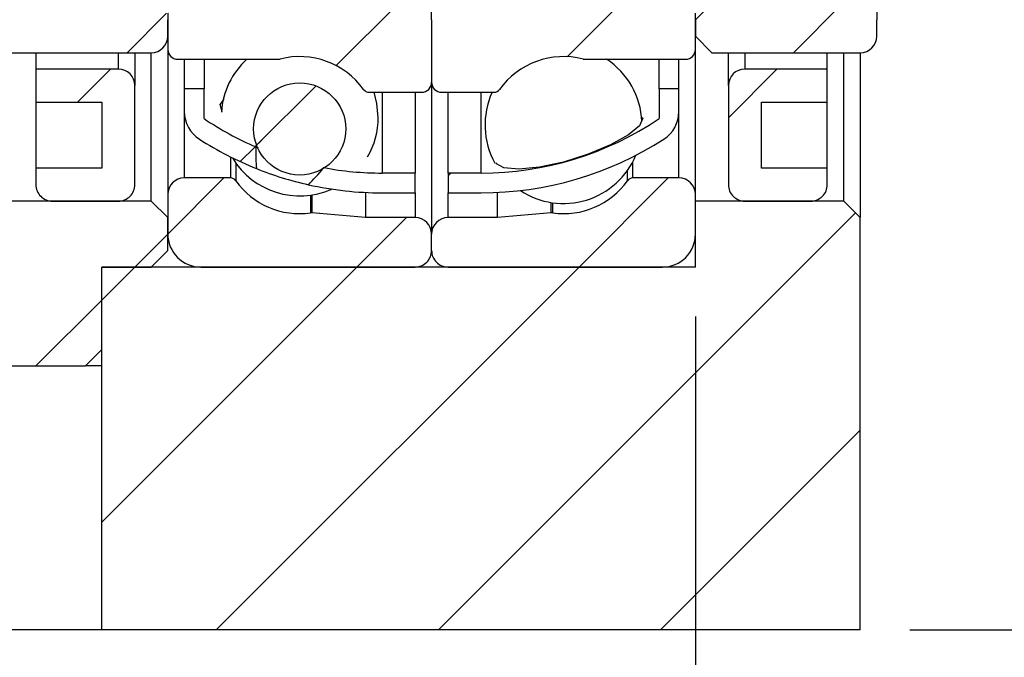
# Model space of a CAD drawing. Header units: millimetres. Extents: x 28 to 292, y 13 to 199.
# Tile 6 of 9: x 240 to 260, y 37 to 50. Entities that reach past the tile are written whole.
import ezdxf

# ---------------------------------------------------------------- set-up
doc = ezdxf.new("R2010")
doc.units = ezdxf.units.MM
doc.layers.add('FORMAT', color=7, linetype='Continuous')
doc.styles.add('SLDTEXTSTYLE0', font='TXT', dxfattribs={"width": 0.75})
doc.dimstyles.new('SLDDIMSTYLE3', dxfattribs={"dimtxt": 3.5, "dimasz": 2.5, "dimexe": 0, "dimexo": 0.0625, "dimgap": 0.875, "dimtad": 1, "dimlfac": 1.5, "dimrnd": 1e-09, "dimzin": 12, "dimdsep": 46, "dimtxsty": 'SLDTEXTSTYLE0', "dimsah": 1, "dimcen": 0.09, "dimadec": 0, "dimazin": 3, "dimtfac": 1, "dimtofl": 0, "dimtmove": 0, "dimatfit": 3, "dimfxl": 0, "dimfrac": 2, "dimtolj": 1, "dimtzin": 12, "dimarcsym": 0})
doc.dimstyles.new('SLDDIMSTYLE4', dxfattribs={"dimtxt": 3.5, "dimasz": 2.5, "dimexe": 0, "dimexo": 0.0625, "dimgap": 0.875, "dimtad": 1, "dimlfac": 1.5, "dimrnd": 1e-09, "dimzin": 12, "dimdsep": 46, "dimtxsty": 'SLDTEXTSTYLE0', "dimsah": 1, "dimcen": 0.09, "dimadec": 0, "dimazin": 3, "dimtfac": 1, "dimtmove": 0, "dimatfit": 0, "dimfxl": 0, "dimfrac": 2, "dimtolj": 1, "dimtzin": 12, "dimarcsym": 0})
doc.dimstyles.new('SLDDIMSTYLE5', dxfattribs={"dimtxt": 3.5, "dimasz": 2.5, "dimexe": 0, "dimexo": 0.0625, "dimgap": 0.875, "dimtad": 1, "dimlfac": 1.5, "dimrnd": 1e-09, "dimzin": 12, "dimdsep": 46, "dimtxsty": 'SLDTEXTSTYLE0', "dimsah": 1, "dimcen": 0.09, "dimadec": 0, "dimazin": 3, "dimtol": 1, "dimtp": 0.02, "dimtm": 0.02, "dimtfac": 1, "dimtmove": 0, "dimatfit": 0, "dimfxl": 0, "dimfrac": 2, "dimtolj": 1, "dimarcsym": 0})
doc.dimstyles.new('SLDDIMSTYLE6', dxfattribs={"dimtxt": 3.5, "dimasz": 2.5, "dimexe": 0, "dimexo": 0.0625, "dimgap": 0.875, "dimtad": 1, "dimdec": 1, "dimlfac": 1.5, "dimrnd": 1e-09, "dimzin": 12, "dimdsep": 46, "dimtxsty": 'SLDTEXTSTYLE0', "dimsah": 1, "dimcen": 0.09, "dimadec": 0, "dimazin": 3, "dimtfac": 1, "dimtdec": 1, "dimtmove": 0, "dimatfit": 0, "dimfxl": 0, "dimfrac": 2, "dimtolj": 1, "dimtzin": 12, "dimarcsym": 0})
pattern_1 = [(45, (0, 0), (-2.245064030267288, 2.245064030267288), [])]

# ---------------------------------------------------------------- blocks, each defined once
blk = doc.blocks.new('_D_11')
at = {"layer": 'FORMAT', "color": 7}
for p, q in [((276.3949105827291, 54.00848453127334), (276.3949105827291, 59.50848453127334)), ((260.3150045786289, 54.00848453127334), (277.3949105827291, 54.00848453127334)), ((276.3949105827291, 54.00848453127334), (276.3949105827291, 37.34181786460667)), ((257.9067540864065, 37.34181786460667), (277.3949105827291, 37.34181786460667)), ((276.3949105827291, 37.34181786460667), (276.3949105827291, 31.84181786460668))]:
    blk.add_line(p, q, dxfattribs=at)
for points in [[(276.3949105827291, 54.00848453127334), (276.6449105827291, 56.50848453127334), (276.1449105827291, 56.50848453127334)], [(276.3949105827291, 37.34181786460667), (276.1449105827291, 34.84181786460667), (276.6449105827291, 34.84181786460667)]]:
    blk.add_solid(points, dxfattribs=at)
at = {"layer": 'FORMAT', "color": 7, "char_height": 3.5, "attachment_point": 1, "rotation": 90.00000000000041, "style": 'SLDTEXTSTYLE0'}
for s, insert in [('±0.02', (271.8831736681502, 45.04473485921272)), ('25', (271.8831736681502, 38.5600124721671))]:
    blk.add_mtext(s, dxfattribs=dict(at, insert=insert))
blk = doc.blocks.new('_D_12')
at = {"layer": 'FORMAT', "color": 7}
for p, q in [((253.5734207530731, 43.67515119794), (253.573420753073, 30.83990699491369)), ((256.9067540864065, 36.34181786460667), (256.9067540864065, 30.83990699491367)), ((253.573420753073, 31.83990699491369), (248.073420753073, 31.83990699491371)), ((253.573420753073, 31.83990699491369), (256.9067540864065, 31.83990699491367)), ((256.9067540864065, 31.83990699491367), (261.2597366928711, 31.83990699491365))]:
    blk.add_line(p, q, dxfattribs=at)
for points in [[(253.573420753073, 31.83990699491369), (251.073420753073, 32.08990699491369), (251.073420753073, 31.58990699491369)], [(256.9067540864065, 31.83990699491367), (259.4067540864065, 31.58990699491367), (259.4067540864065, 32.08990699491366)]]:
    blk.add_solid(points, dxfattribs=at)
at = {"layer": 'FORMAT', "color": 7, "insert": (258.6736254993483, 36.35164390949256), "char_height": 3.5, "attachment_point": 1, "style": 'SLDTEXTSTYLE0'}
blk.add_mtext('5', dxfattribs=at)
blk = doc.blocks.new('_D_13')
at = {"layer": 'FORMAT', "color": 7}
for p, q in [((233.8400874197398, 45.60848453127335), (233.8400874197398, 30.83990699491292)), ((253.5734207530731, 43.67515119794), (253.5734207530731, 30.83990699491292)), ((233.8400874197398, 31.83990699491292), (228.3400874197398, 31.83990699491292)), ((233.8400874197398, 31.83990699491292), (253.5734207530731, 31.83990699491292)), ((253.5734207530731, 31.83990699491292), (259.0734207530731, 31.83990699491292))]:
    blk.add_line(p, q, dxfattribs=at)
for points in [[(233.8400874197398, 31.83990699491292), (231.3400874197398, 32.08990699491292), (231.3400874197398, 31.58990699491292)], [(253.5734207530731, 31.83990699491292), (256.0734207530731, 31.58990699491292), (256.0734207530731, 32.08990699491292)]]:
    blk.add_solid(points, dxfattribs=at)
at = {"layer": 'FORMAT', "color": 7, "char_height": 3.5, "attachment_point": 1, "style": 'SLDTEXTSTYLE0'}
for s, insert in [('(', (237.5352029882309, 36.35164390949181)), (')', (248.3074256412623, 36.35164390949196)), ('29.6', (239.2560363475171, 36.35164390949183))]:
    blk.add_mtext(s, dxfattribs=dict(at, insert=insert))
blk = doc.blocks.new('_D_14')
at = {"layer": 'FORMAT', "color": 7}
for p, q in [((256.9067540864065, 36.34181786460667), (256.9067540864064, 23.00848453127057)), ((207.5734207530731, 33.00848453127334), (207.5734207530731, 23.00848453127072)), ((207.5734207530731, 24.00848453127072), (256.9067540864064, 24.00848453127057))]:
    blk.add_line(p, q, dxfattribs=at)
for points in [[(207.5734207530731, 24.00848453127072), (210.0734207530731, 23.75848453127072), (210.0734207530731, 24.25848453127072)], [(256.9067540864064, 24.00848453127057), (254.4067540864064, 24.25848453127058), (254.4067540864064, 23.75848453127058)]]:
    blk.add_solid(points, dxfattribs=at)
at = {"layer": 'FORMAT', "color": 7, "insert": (230.4874781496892, 28.52022144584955), "char_height": 3.5, "attachment_point": 1, "style": 'SLDTEXTSTYLE0'}
blk.add_mtext('74', dxfattribs=at)

msp = doc.modelspace()

# ---------------------------------------------------------------- hatches: boundary and pattern name
at = {"layer": 'FORMAT', "linetype": 'Continuous', "lineweight": 18}
h = msp.add_hatch(dxfattribs=at)
h.set_pattern_fill('ANSI31', color=256, style=0)
h.set_pattern_definition(pattern_1)
edge = h.paths.add_edge_path(flags=0)
edge.add_arc((243.9067540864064, 47.81893046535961), 0.6666666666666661, 180, 237.3247134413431)
edge.add_arc((247.2400874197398, 53.0160602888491), 6.840909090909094, 237.3247134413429, 248.1978605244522)
edge.add_ellipse((248.065985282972, 54.00848453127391), major_axis=(-3.055302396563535, -8.018379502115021), ratio=0.1806368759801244, start_angle=333.157890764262, end_angle=339.9642791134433, ccw=False)
edge.add_arc((247.2400874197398, 53.0160602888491), 6.440909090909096, 236.01835341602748, 246.6366057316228, ccw=False)
edge.add_line((243.6400874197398, 47.67515119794), (243.6400874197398, 48.27515119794))
edge.add_line((243.6400874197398, 48.27515119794), (243.2400874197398, 48.27515119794))
edge.add_line((243.2400874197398, 48.27515119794), (243.2400874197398, 47.81893046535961))
h = msp.add_hatch(dxfattribs=at)
h.set_pattern_fill('ANSI31', color=256, style=0)
h.set_pattern_definition(pattern_1)
edge = h.paths.add_edge_path(flags=0)
edge.add_line((247.9067540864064, 46.17515119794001), (247.9067540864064, 46.57515119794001))
edge.add_line((247.9067540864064, 46.57515119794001), (247.2400874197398, 46.57515119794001))
edge.add_arc((247.2400874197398, 53.0160602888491), 6.440909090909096, 259.4455670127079, 270, ccw=False)
edge.add_ellipse((248.065985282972, 54.00848453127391), major_axis=(-3.055302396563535, -8.018379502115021), ratio=0.1806368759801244, start_angle=21.359310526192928, end_angle=28.253112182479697, ccw=False)
edge.add_arc((247.2400874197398, 53.0160602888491), 6.840909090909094, 257.4024294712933, 270.0000000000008)
edge.add_line((247.2400874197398, 46.17515119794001), (247.9067540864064, 46.17515119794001))
h = msp.add_hatch(dxfattribs=at)
h.set_pattern_fill('ANSI31', color=256, style=0)
h.set_pattern_definition(pattern_1)
edge = h.paths.add_edge_path(flags=0)
edge.add_line((239.5734207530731, 50.00848453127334), (239.2400874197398, 49.67515119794))
edge.add_line((239.2400874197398, 49.67515119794), (239.2400874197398, 49.34181786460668))
edge.add_line((239.2400874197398, 49.34181786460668), (239.5734207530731, 49.00848453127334))
edge.add_line((239.5734207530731, 49.00848453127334), (242.5734207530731, 49.00848453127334))
edge.add_arc((242.5734207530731, 49.34181786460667), 0.3333333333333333, 270.0000000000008, 360.0000000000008)
edge.add_line((242.9067540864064, 49.34181786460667), (242.9067540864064, 49.67515119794))
edge.add_arc((242.5734207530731, 49.67515119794), 0.3333333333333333, 0, 90)
edge.add_line((242.5734207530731, 50.00848453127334), (239.5734207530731, 50.00848453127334))
h = msp.add_hatch(dxfattribs=at)
h.set_pattern_fill('ANSI31', color=256, style=0)
h.set_pattern_definition(pattern_1)
edge = h.paths.add_edge_path(flags=0)
edge.add_line((247.9067540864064, 50.00848453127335), (243.1067540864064, 50.00848453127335))
edge.add_arc((243.1067540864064, 49.80848453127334), 0.2000000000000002, 90, 180)
edge.add_line((242.9067540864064, 49.80848453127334), (242.9067540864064, 49.07515119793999))
edge.add_arc((243.1067540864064, 49.07515119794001), 0.2, 180.0000000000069, 270.0000000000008)
edge.add_line((243.1067540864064, 48.87515119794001), (245.1450639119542, 48.87515119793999))
edge.add_arc((245.1450639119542, 49.00848453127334), 0.1333333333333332, 270.0000000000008, 284.4138534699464)
edge.add_arc((245.5734207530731, 47.34181786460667), 1.5875, 35.528919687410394, 104.4138534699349, ccw=False)
edge.add_arc((246.9738733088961, 48.34181786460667), 0.1333333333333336, 215.5289196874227, 270.0000000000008)
edge.add_line((246.9738733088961, 48.20848453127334), (248.0400874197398, 48.20848453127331))
edge.add_arc((248.0400874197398, 48.40848453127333), 0.2000000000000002, 270.0000000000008, 360.0000000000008)
edge.add_line((248.2400874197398, 48.40848453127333), (248.2400874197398, 49.67515119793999))
edge.add_arc((247.9067540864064, 49.67515119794), 0.3333333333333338, 359.9999999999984, 450.0000000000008)
h = msp.add_hatch(dxfattribs=at)
h.set_pattern_fill('ANSI31', color=256, style=0)
h.set_pattern_definition(pattern_1)
edge = h.paths.add_edge_path(flags=0)
edge.add_line((253.5734207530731, 49.07515119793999), (253.5734207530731, 49.80848453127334))
edge.add_arc((253.3734207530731, 49.80848453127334), 0.2000000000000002, 0, 90)
edge.add_line((253.3734207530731, 50.00848453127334), (248.5734207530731, 50.00848453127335))
edge.add_arc((248.5734207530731, 49.67515119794), 0.3333333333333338, 90, 180.0000000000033)
edge.add_line((248.2400874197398, 49.67515119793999), (248.2400874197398, 48.40848453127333))
edge.add_arc((248.4400874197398, 48.40848453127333), 0.2000000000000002, 180, 270.0000000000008)
edge.add_line((248.4400874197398, 48.20848453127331), (249.5063015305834, 48.20848453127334))
edge.add_arc((249.5063015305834, 48.34181786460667), 0.1333333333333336, 270.0000000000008, 324.4710803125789)
edge.add_arc((250.9067540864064, 47.34181786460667), 1.5875, 75.58614653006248, 144.4710803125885, ccw=False)
edge.add_arc((251.3351109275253, 49.00848453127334), 0.1333333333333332, 255.5861465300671, 270.0000000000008)
edge.add_line((251.3351109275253, 48.87515119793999), (253.3734207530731, 48.87515119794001))
edge.add_arc((253.3734207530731, 49.07515119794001), 0.2, 270.0000000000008, 359.9999999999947)
h = msp.add_hatch(dxfattribs=at)
h.set_pattern_fill('ANSI31', color=256, style=0)
h.set_pattern_definition(pattern_1)
edge = h.paths.add_edge_path(flags=0)
edge.add_line((253.9067540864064, 50.00848453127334), (253.5734207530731, 49.67515119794))
edge.add_line((253.5734207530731, 49.67515119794), (253.5734207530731, 49.34181786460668))
edge.add_line((253.5734207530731, 49.34181786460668), (253.9067540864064, 49.00848453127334))
edge.add_line((253.9067540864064, 49.00848453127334), (256.9067540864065, 49.00848453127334))
edge.add_arc((256.9067540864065, 49.34181786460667), 0.3333333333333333, 270.0000000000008, 360.0000000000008)
edge.add_line((257.2400874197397, 49.34181786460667), (257.2400874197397, 49.67515119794))
edge.add_arc((256.9067540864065, 49.67515119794), 0.3333333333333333, 0, 90)
edge.add_line((256.9067540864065, 50.00848453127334), (253.9067540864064, 50.00848453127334))
h = msp.add_hatch(dxfattribs=at)
h.set_pattern_fill('ANSI31', color=256, style=0)
h.set_pattern_definition(pattern_1)
edge = h.paths.add_edge_path(flags=0)
edge.add_line((240.2400874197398, 48.00848453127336), (241.5734207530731, 48.00848453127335))
edge.add_line((241.5734207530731, 48.00848453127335), (241.5734207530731, 46.67515119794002))
edge.add_line((241.5734207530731, 46.67515119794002), (240.2400874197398, 46.67515119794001))
edge.add_line((240.2400874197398, 46.67515119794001), (240.2400874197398, 46.34181786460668))
edge.add_arc((240.5734207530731, 46.34181786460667), 0.3333333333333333, 179.9999999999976, 270.0000000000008)
edge.add_line((240.5734207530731, 46.00848453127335), (241.9067540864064, 46.00848453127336))
edge.add_arc((241.9067540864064, 46.34181786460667), 0.3333333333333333, 270.0000000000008, 360.0000000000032)
edge.add_line((242.2400874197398, 46.34181786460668), (242.2400874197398, 48.34181786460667))
edge.add_arc((241.9067540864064, 48.34181786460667), 0.3333333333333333, 0, 90)
edge.add_line((241.9067540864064, 48.67515119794), (240.2400874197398, 48.67515119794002))
edge.add_line((240.2400874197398, 48.67515119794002), (240.2400874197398, 48.00848453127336))
h = msp.add_hatch(dxfattribs=at)
h.set_pattern_fill('ANSI31', color=256, style=0)
h.set_pattern_definition(pattern_1)
edge = h.paths.add_edge_path(flags=0)
edge.add_line((256.2400874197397, 46.67515119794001), (254.9067540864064, 46.67515119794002))
edge.add_line((254.9067540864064, 46.67515119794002), (254.9067540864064, 48.00848453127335))
edge.add_line((254.9067540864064, 48.00848453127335), (256.2400874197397, 48.00848453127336))
edge.add_line((256.2400874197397, 48.00848453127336), (256.2400874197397, 48.67515119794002))
edge.add_line((256.2400874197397, 48.67515119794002), (254.5734207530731, 48.67515119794))
edge.add_arc((254.5734207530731, 48.34181786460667), 0.3333333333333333, 90, 180)
edge.add_line((254.2400874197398, 48.34181786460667), (254.2400874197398, 46.34181786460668))
edge.add_arc((254.5734207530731, 46.34181786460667), 0.3333333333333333, 179.9999999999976, 270.0000000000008)
edge.add_line((254.5734207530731, 46.00848453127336), (255.9067540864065, 46.00848453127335))
edge.add_arc((255.9067540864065, 46.34181786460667), 0.3333333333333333, 270.0000000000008, 360.0000000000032)
edge.add_line((256.2400874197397, 46.34181786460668), (256.2400874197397, 46.67515119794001))
h = msp.add_hatch(dxfattribs=at)
h.set_pattern_fill('ANSI31', color=256, style=0)
h.set_pattern_definition(pattern_1)
edge = h.paths.add_edge_path(flags=0)
edge.add_arc((245.5734207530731, 47.46696237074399), 0.9312486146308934, 0, 360)
h = msp.add_hatch(dxfattribs=at)
h.set_pattern_fill('ANSI31', color=256, style=0)
h.set_pattern_definition(pattern_1)
edge = h.paths.add_edge_path(flags=0)
edge.add_arc((249.2400874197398, 53.0160602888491), 6.440909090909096, 270, 303.981646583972, ccw=False)
edge.add_line((249.2400874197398, 46.57515119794), (248.5734207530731, 46.57515119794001))
edge.add_line((248.5734207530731, 46.57515119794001), (248.5734207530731, 46.17515119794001))
edge.add_line((248.5734207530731, 46.17515119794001), (249.2400874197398, 46.17515119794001))
edge.add_arc((249.2400874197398, 53.0160602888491), 6.840909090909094, 270.0000000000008, 302.6752865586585)
edge.add_arc((252.5734207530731, 47.81893046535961), 0.6666666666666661, 302.6752865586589, 360.0000000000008)
edge.add_line((253.2400874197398, 47.81893046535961), (253.2400874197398, 48.27515119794))
edge.add_line((253.2400874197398, 48.27515119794), (252.8400874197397, 48.27515119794))
edge.add_line((252.8400874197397, 48.27515119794), (252.8400874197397, 47.67515119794))
h = msp.add_hatch(dxfattribs=at)
h.set_pattern_fill('ANSI31', color=256, style=0)
h.set_pattern_definition(pattern_1)
edge = h.paths.add_edge_path(flags=0)
edge.add_line((243.5734207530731, 44.67515119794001), (247.9067540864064, 44.67515119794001))
edge.add_arc((247.9067540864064, 45.00848453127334), 0.3333333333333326, 270.0000000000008, 360.0000000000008)
edge.add_line((248.2400874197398, 45.00848453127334), (248.2400874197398, 45.34181786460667))
edge.add_arc((247.9067540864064, 45.34181786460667), 0.3333333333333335, 0, 90)
edge.add_line((247.9067540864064, 45.67515119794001), (246.9067540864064, 45.67515119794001))
edge.add_line((246.9067540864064, 45.67515119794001), (245.8213449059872, 45.77011219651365))
edge.add_arc((245.8097241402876, 45.63728623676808), 0.1333333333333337, 84.99999999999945, 97.89274711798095)
edge.add_arc((245.5734207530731, 47.34181786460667), 1.5875, 215.5289196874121, 277.8927471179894, ccw=False)
edge.add_arc((244.1729681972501, 46.34181786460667), 0.133333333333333, 35.52891968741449, 90)
edge.add_line((244.1729681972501, 46.47515119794), (243.2400874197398, 46.47515119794))
edge.add_arc((243.2400874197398, 46.14181786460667), 0.3333333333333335, 90, 180)
edge.add_line((242.9067540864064, 46.14181786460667), (242.9067540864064, 45.34181786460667))
edge.add_arc((243.5734207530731, 45.34181786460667), 0.6666666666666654, 180, 270.0000000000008)
h = msp.add_hatch(dxfattribs=at)
h.set_pattern_fill('ANSI31', color=256, style=0)
h.set_pattern_definition(pattern_1)
edge = h.paths.add_edge_path(flags=0)
edge.add_line((248.2400874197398, 45.34181786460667), (248.2400874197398, 45.00848453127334))
edge.add_arc((248.5734207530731, 45.00848453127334), 0.3333333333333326, 180, 270.0000000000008)
edge.add_line((248.5734207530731, 44.67515119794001), (252.9067540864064, 44.67515119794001))
edge.add_arc((252.9067540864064, 45.34181786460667), 0.6666666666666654, 270.0000000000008, 360.0000000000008)
edge.add_line((253.5734207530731, 45.34181786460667), (253.5734207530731, 46.14181786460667))
edge.add_arc((253.2400874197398, 46.14181786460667), 0.3333333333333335, 0, 90)
edge.add_line((253.2400874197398, 46.47515119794), (252.3072066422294, 46.47515119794))
edge.add_arc((252.3072066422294, 46.34181786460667), 0.133333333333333, 90, 144.4710803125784)
edge.add_arc((250.9067540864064, 47.34181786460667), 1.5875, 262.10725288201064, 324.4710803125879, ccw=False)
edge.add_arc((250.670450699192, 45.63728623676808), 0.1333333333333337, 82.10725288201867, 95.00000000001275)
edge.add_line((250.6588299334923, 45.77011219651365), (249.5734207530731, 45.67515119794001))
edge.add_line((249.5734207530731, 45.67515119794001), (248.5734207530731, 45.67515119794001))
edge.add_arc((248.5734207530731, 45.34181786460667), 0.3333333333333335, 90, 180)
h = msp.add_hatch(dxfattribs=at)
h.set_pattern_fill('ANSI31', color=256, style=0)
h.set_pattern_definition(pattern_1)
h.paths.add_polyline_path([(242.9067540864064, 45.67515119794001), (242.5734207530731, 46.00848453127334), (237.5734207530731, 46.00848453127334), (237.2400874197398, 45.67515119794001), (237.2400874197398, 43.00848453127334), (237.5734207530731, 42.67515119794), (241.2400874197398, 42.67515119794), (241.5734207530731, 43.00848453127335), (241.5734207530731, 44.67515119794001), (242.5734207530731, 44.67515119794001), (242.9067540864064, 45.00848453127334)], flags=0)
h = msp.add_hatch(dxfattribs=at)
h.set_pattern_fill('ANSI31', color=256, style=0)
h.set_pattern_definition(pattern_1)
h.paths.add_polyline_path([(241.5734207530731, 37.34181786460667), (256.9067540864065, 37.34181786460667), (256.9067540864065, 45.67515119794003), (256.5734207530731, 46.00848453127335), (253.5734207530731, 46.00848453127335), (253.5734207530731, 44.67515119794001), (241.5734207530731, 44.67515119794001)], flags=0)

# ---------------------------------------------------------------- linework, layer by layer
at = {"color": 7, "linetype": 'Continuous', "lineweight": 25}
for p, q in [((248.24008716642, 49.67515110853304), (248.24008716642, 58.34181795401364)), ((257.2400873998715, 58.34181795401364), (257.2400873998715, 49.67515110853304)), ((253.5734207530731, 49.67515110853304), (253.9067541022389, 50.00848449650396)), ((242.9067535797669, 49.80848452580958), (242.9067535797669, 49.07515119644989)), ((253.5734207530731, 49.07515119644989), (253.5734207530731, 49.80848452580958)), ((242.9067535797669, 49.34181772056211), (242.9067535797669, 49.67515110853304)), ((248.24008716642, 49.67515110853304), (248.24008716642, 48.4084847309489)), ((253.5734207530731, 49.67515110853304), (253.5734207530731, 49.34181772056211)), ((257.2400873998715, 49.34181772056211), (257.2400873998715, 49.67515110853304)), ((253.9067541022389, 49.00848464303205), (253.5734207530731, 49.34181772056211)), ((239.5734209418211, 49.00848464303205), (242.5734208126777, 49.00848464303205)), ((240.240087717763, 49.00848464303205), (240.240087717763, 48.67515094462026)), ((242.2400868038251, 49.00848464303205), (242.2400868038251, 48.34181755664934)), ((242.5734208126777, 46.00848446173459), (242.5734208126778, 49.00848464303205)), ((242.906753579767, 49.07515119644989), (242.9067535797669, 46.14181756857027)), ((253.5734207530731, 46.14181756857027), (253.5734207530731, 49.07515119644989)), ((253.9067541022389, 49.00848464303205), (256.9067540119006, 49.00848464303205)), ((254.2400874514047, 48.34181755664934), (254.2400874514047, 49.00848464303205)), ((256.2400875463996, 48.67515094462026), (256.2400875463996, 49.00848464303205)), ((256.5734206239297, 46.00848446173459), (256.5734206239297, 49.00848464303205)), ((256.9067540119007, 48.99460762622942), (256.9067540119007, 48.11592774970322)), ((243.1067544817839, 48.87515122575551), (245.1450638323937, 48.87515122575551)), ((243.2400875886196, 48.87515122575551), (243.2400875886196, 48.2751510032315)), ((243.6400875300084, 48.87515122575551), (243.6400875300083, 48.2751510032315)), ((251.3351109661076, 48.87515122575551), (253.3734207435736, 48.87515122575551)), ((252.8400874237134, 48.2751510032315), (252.8400874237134, 48.87515122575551)), ((253.2400874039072, 48.2751510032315), (253.2400874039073, 48.87515122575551)), ((240.240087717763, 48.67515094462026), (240.240087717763, 48.00848478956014)), ((241.9067540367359, 48.67515094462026), (240.240087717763, 48.67515094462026)), ((256.2400875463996, 48.67515094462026), (254.5734207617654, 48.67515094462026)), ((256.2400875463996, 48.00848478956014), (256.2400875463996, 48.67515094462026)), ((248.2400871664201, 48.4084847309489), (248.24008716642, 45.34181768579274)), ((242.2400868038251, 46.34181784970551), (242.2400868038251, 48.34181755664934)), ((243.2400875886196, 48.2751510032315), (243.2400875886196, 47.81893022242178)), ((243.6400875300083, 48.2751510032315), (243.2400875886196, 48.2751510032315)), ((243.6400875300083, 47.67515140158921), (243.6400875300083, 48.2751510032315)), ((246.9738734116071, 48.20848444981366), (248.0400875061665, 48.20848444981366)), ((247.9067537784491, 48.20848444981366), (247.9067537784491, 46.57515140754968)), ((248.4400874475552, 48.20848444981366), (249.5063015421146, 48.20848444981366)), ((248.5734208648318, 46.57515140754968), (248.5734208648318, 48.20848444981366)), ((252.8400874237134, 48.2751510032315), (252.8400874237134, 47.67515140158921)), ((253.2400874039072, 48.2751510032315), (252.8400874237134, 48.2751510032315)), ((253.2400874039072, 47.81893022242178), (253.2400874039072, 48.2751510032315)), ((254.2400874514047, 48.34181755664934), (254.2400874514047, 46.34181784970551)), ((240.240087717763, 48.00848478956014), (241.5734212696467, 48.00848478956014)), ((240.240087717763, 48.00848478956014), (240.240087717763, 46.67515123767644)), ((241.5734212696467, 48.00848478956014), (241.5734212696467, 46.67515123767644)), ((254.9067541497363, 48.00848478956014), (256.2400875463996, 48.00848478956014)), ((254.9067541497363, 46.67515123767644), (254.9067541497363, 48.00848478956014)), ((256.2400875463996, 46.67515123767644), (256.2400875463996, 48.00848478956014)), ((256.9067540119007, 48.11592774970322), (256.9067540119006, 45.67515107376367)), ((244.6858708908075, 47.10325290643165), (244.7311474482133, 47.08558944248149)), ((240.240087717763, 46.67515123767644), (240.240087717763, 46.34181784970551)), ((241.5734212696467, 46.67515123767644), (240.240087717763, 46.67515123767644)), ((256.2400875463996, 46.67515123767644), (254.9067541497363, 46.67515123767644)), ((256.2400875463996, 46.34181784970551), (256.2400875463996, 46.67515123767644)), ((244.1729679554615, 46.47515095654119), (243.2400875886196, 46.47515095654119)), ((247.9067537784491, 46.57515140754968), (247.2400876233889, 46.57515140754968)), ((247.9067537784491, 46.17515146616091), (247.9067537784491, 46.57515140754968)), ((248.5734208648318, 46.57515140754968), (248.5734208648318, 46.17515146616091)), ((249.2400873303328, 46.57515140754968), (248.5734208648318, 46.57515140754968)), ((253.2400874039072, 46.47515095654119), (252.3072066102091, 46.47515095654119)), ((246.906754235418, 46.18327694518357), (246.906754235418, 45.67515107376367)), ((249.5734207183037, 45.67515107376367), (249.5734207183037, 46.18327694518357)), ((242.5734208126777, 46.00848446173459), (237.5734206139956, 46.00848446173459)), ((240.5734204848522, 46.00848446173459), (241.9067540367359, 46.00848446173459)), ((242.5734208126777, 46.00848446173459), (242.9067535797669, 45.67515107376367)), ((242.9067535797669, 46.14181756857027), (242.9067535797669, 45.34181768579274)), ((247.2400876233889, 46.17515146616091), (247.9067537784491, 46.17515146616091)), ((248.5734208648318, 46.17515146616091), (249.2400873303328, 46.17515146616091)), ((253.5734207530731, 45.34181768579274), (253.5734207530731, 46.14181756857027)), ((253.5734207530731, 44.67515090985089), (253.5734207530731, 46.00848446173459)), ((256.5734206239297, 46.00848446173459), (253.5734207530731, 46.00848446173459)), ((254.5734207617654, 46.00848446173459), (255.9067541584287, 46.00848446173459)), ((256.5734206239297, 46.00848446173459), (256.9067540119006, 45.67515107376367)), ((242.9067535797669, 45.00848429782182), (242.9067535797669, 45.67515107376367)), ((246.906754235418, 45.67515107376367), (245.8213449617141, 45.77011244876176)), ((247.9067537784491, 45.67515107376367), (246.906754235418, 45.67515107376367)), ((249.5734207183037, 45.67515107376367), (248.5734208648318, 45.67515107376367)), ((250.6588299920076, 45.77011244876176), (249.5734207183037, 45.67515107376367)), ((256.9067540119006, 37.34181761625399), (256.9067540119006, 45.67515107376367)), ((248.24008716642, 45.00848429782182), (248.24008716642, 45.34181768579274)), ((242.9067535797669, 45.00848429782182), (242.5734208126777, 44.67515090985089)), ((241.5734212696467, 44.67515090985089), (242.5734208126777, 44.67515090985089)), ((241.5734212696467, 43.00848459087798), (241.5734212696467, 44.67515090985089)), ((241.5734212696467, 37.34181761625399), (241.5734212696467, 44.67515090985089)), ((253.5734207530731, 44.67515090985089), (241.5734212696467, 44.67515090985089)), ((243.5734209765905, 44.67515090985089), (247.9067537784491, 44.67515090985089)), ((248.5734208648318, 44.67515090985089), (252.9067540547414, 44.67515090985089)), ((241.5734212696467, 43.00848459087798), (241.240087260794, 42.67515058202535)), ((237.5734206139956, 42.67515058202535), (241.240087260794, 42.67515058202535)), ((241.5734212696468, 42.67515058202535), (241.2400872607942, 42.67515058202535)), ((241.5734212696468, 37.34181761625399), (208.2400849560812, 37.34181761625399)), ((256.9067540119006, 37.34181761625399), (241.5734212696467, 37.34181761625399))]:
    msp.add_line(p, q, dxfattribs=at)
at = {"color": 8, "linetype": 'Continuous', "lineweight": 25}
for p, q in [((241.9067540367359, 48.67515094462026), (241.9067540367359, 49.00848464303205)), ((254.5734207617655, 49.00848464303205), (254.5734207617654, 48.67515094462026)), ((247.240087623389, 48.20848444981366), (247.2400876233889, 46.57515140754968)), ((249.2400873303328, 46.57515140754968), (249.2400873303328, 48.20848444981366)), ((243.2400875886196, 47.81893022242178), (243.2400875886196, 46.47515095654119)), ((253.2400874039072, 46.47515095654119), (253.2400874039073, 47.81893022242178)), ((244.1729679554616, 46.90125711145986), (244.1729679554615, 46.47515095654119)), ((252.3072066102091, 46.47515095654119), (252.3072066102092, 46.79992424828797)), ((244.2814775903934, 46.77801022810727), (244.2814775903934, 46.4192995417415)), ((252.1986970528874, 46.4192995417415), (252.1986970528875, 46.62499454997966)), ((245.7914147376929, 46.12806690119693), (245.7914147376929, 45.76935621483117)), ((245.8213449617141, 46.13250682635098), (245.8213449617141, 45.77011244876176)), ((247.9067537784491, 46.17515146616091), (247.9067537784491, 45.67515107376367)), ((248.5734208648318, 45.67515107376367), (248.5734208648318, 46.17515146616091)), ((250.6588299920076, 45.77011244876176), (250.6588299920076, 45.9794917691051)), ((250.688759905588, 45.76935621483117), (250.688759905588, 45.97505184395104))]:
    msp.add_line(p, q, dxfattribs=at)
at = {"color": 7, "linetype": 'Continuous', "lineweight": 25, "flags": 128}
for points in [[(247.1609208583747, 47.70052807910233), (247.1354088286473, 47.98398728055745), (247.0774606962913, 48.20848444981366)], [(244.0074675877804, 47.81366266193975), (243.9686469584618, 47.96054713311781), (244.0466253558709, 48.0680428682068)], [(252.4961094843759, 47.6984232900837), (252.5133218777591, 47.68163402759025), (252.4444275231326, 47.53205182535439), (252.217596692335, 47.34477713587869), (251.8575743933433, 47.14352577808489), (251.4039476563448, 46.95376445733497), (250.9066664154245, 46.79850305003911), (250.4209205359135, 46.69536031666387), (250.0021258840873, 46.65489000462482), (249.6996940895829, 46.67957750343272), (249.549315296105, 46.76389696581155), (249.5516324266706, 46.78104820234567)]]:
    msp.add_lwpolyline(points, dxfattribs=at)
at = {"color": 7, "linetype": 'Continuous', "lineweight": 25}
msp.add_circle((245.5734207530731, 47.46696237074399), 0.9312486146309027, dxfattribs=at)
for centre, radius, start, end in [((242.5734207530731, 49.34181786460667), 0.3333333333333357, 270.0000000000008, 6.1066649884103e-13), ((256.9067540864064, 49.34181786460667), 0.3333333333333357, 270.0000000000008, 6.1066649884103e-13), ((243.1067540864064, 49.07515119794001), 0.2000000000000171, 180.0000000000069, 270.0000000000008), ((253.3734207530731, 49.07515119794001), 0.2000000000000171, 270.0000000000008, 359.9999999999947), ((245.5734207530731, 47.70052809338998), 1.587500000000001, 132.2753931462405, 176.180398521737), ((245.1450639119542, 49.00848453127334), 0.133333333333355, 270.0000000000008, 284.4138534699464), ((245.5734207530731, 47.34181786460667), 1.587499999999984, 35.52891968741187, 104.4138534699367), ((250.9067540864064, 47.34181786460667), 1.587499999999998, 75.58614653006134, 144.4710803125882), ((251.3351109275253, 49.00848453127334), 0.1333333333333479, 255.5861465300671, 270.0000000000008), ((250.9067540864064, 47.54751297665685), 1.587500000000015, 2.462479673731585, 56.75223477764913), ((241.9067540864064, 48.34181786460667), 0.3333333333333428, 1.709866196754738e-11, 90), ((254.5734207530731, 48.34181786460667), 0.3333333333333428, 90, 179.9999999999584), ((248.0400874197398, 48.40848453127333), 0.2000000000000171, 270.0000000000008, 4.783554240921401e-11), ((248.4400874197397, 48.40848453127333), 0.2000000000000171, 179.9999999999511, 270.0000000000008), ((246.9738733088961, 48.34181786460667), 0.1333333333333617, 215.5289196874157, 270.0000000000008), ((250.9067540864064, 47.54751297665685), 1.587500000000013, 155.3950064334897, 209.1699200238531), ((249.5063015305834, 48.34181786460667), 0.1333333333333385, 270.0000000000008, 324.4710803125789), ((243.9067540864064, 47.81893046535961), 0.6666666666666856, 179.999999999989, 237.3247134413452), ((252.5734207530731, 47.81893046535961), 0.666666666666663, 302.6752865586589, 1.831999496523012e-11), ((247.2400874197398, 53.0160602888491), 6.440909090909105, 236.0183534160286, 246.6366057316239), ((245.5734207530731, 47.70052809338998), 1.587500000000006, 329.8063625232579, 0), ((249.2400874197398, 53.0160602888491), 6.440909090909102, 270.0000000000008, 303.9816465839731), ((247.2400874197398, 53.0160602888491), 6.84090909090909, 237.3247134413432, 248.1978605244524), ((249.2400874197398, 53.0160602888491), 6.840909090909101, 270.0000000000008, 302.6752865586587), ((245.5734207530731, 47.70052809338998), 1.587500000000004, 211.083883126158, 294.0988461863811), ((250.9067540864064, 47.54751297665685), 1.58749999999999, 236.6528780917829, 337.2467547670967), ((247.2639613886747, 53.09319042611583), 6.921392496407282, 248.251501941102, 257.3488109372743), ((247.2400874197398, 53.0160602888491), 6.440909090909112, 259.445567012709, 270.0000000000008), ((243.2400874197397, 46.14181786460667), 0.3333333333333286, 90, 179.9999999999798), ((244.1729681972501, 46.34181786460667), 0.1333333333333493, 35.5289196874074, 90), ((245.5734207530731, 47.34181786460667), 1.587500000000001, 215.5289196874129, 277.8927471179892), ((250.9067540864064, 47.34181786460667), 1.587500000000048, 262.1072528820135, 324.4710803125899), ((252.3072066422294, 46.34181786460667), 0.1333333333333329, 90, 144.4710803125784), ((253.2400874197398, 46.14181786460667), 0.3333333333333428, 3.786132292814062e-11, 90), ((240.5734207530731, 46.34181786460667), 0.3333333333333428, 179.9999999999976, 270.0000000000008), ((241.9067540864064, 46.34181786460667), 0.3333333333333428, 270.0000000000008, 2.517842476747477e-12), ((247.2400874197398, 53.0160602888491), 6.840909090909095, 257.4024294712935, 270.0000000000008), ((254.5734207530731, 46.34181786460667), 0.3333333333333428, 179.9999999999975, 270.0000000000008), ((255.9067540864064, 46.34181786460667), 0.3333333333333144, 270.0000000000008, 2.44266599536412e-12), ((245.8097241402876, 45.63728623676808), 0.1333333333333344, 84.99999999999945, 97.89274711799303), ((247.9067540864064, 45.34181786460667), 0.3333333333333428, 6.106664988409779e-13, 90), ((248.5734207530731, 45.34181786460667), 0.3333333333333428, 90, 179.9999999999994), ((250.6704506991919, 45.63728623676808), 0.1333333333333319, 82.10725288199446, 94.9999999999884), ((243.5734207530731, 45.34181786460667), 0.6666666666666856, 179.9999999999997, 270.0000000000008), ((252.9067540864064, 45.34181786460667), 0.666666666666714, 270.0000000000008, 3.053332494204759e-13), ((247.9067540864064, 45.00848453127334), 0.3333333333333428, 270.0000000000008, 2.809065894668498e-11), ((248.5734207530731, 45.00848453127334), 0.3333333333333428, 179.9999999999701, 270.0000000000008)]:
    msp.add_arc(centre, radius, start, end, dxfattribs=at)
for start_param, end_param in [(5.814702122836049, 5.933496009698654), (0.3727902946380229, 0.493109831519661)]:
    msp.add_ellipse((248.065985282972, 54.00848453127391), major_axis=(-3.055302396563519, -8.018379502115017), ratio=0.1806368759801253, start_param=start_param, end_param=end_param, dxfattribs=at)

# ---------------------------------------------------------------- dimensions: what is measured, and where the dimension line sits
at = {"layer": 'FORMAT', "color": 7}
dim = msp.add_linear_dim(base=(276.394910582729, 37.34181786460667), p1=(259.3150045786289, 54.00848453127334), p2=(256.9067540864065, 37.34181786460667), angle=90.0000000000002, dimstyle='SLDDIMSTYLE5', dxfattribs=at)
dim.commit()
dim.dimension.update_dxf_attribs({"geometry": '_D_11', "text_midpoint": (276.394910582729, 47.59924870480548), "dimtype": 160})
dim = msp.add_linear_dim(base=(253.5734207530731, 31.83990699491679), p1=(233.8400874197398, 46.60848453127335), p2=(253.5734207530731, 44.67515119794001), text='(<>)', dimstyle='SLDDIMSTYLE6', dxfattribs=at)
dim.commit()
dim.dimension.update_dxf_attribs({"geometry": '_D_13', "text_midpoint": (243.7817311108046, 31.83990699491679), "dimtype": 160})
for base, p1, dimstyle, picture, middle in [((256.9067540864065, 31.83990699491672), (253.5734207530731, 44.67515119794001), 'SLDDIMSTYLE4', '_D_12', (259.9666810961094, 31.83990699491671)), ((256.9067540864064, 24.00848453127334), (207.5734207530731, 34.00848453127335), 'SLDDIMSTYLE3', '_D_14', (233.0735893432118, 24.00848453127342))]:
    dim = msp.add_linear_dim(base=base, p1=p1, p2=(256.9067540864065, 37.34181786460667), dimstyle=dimstyle, dxfattribs=at)
    dim.commit()
    dim.dimension.update_dxf_attribs({"geometry": picture, "text_midpoint": middle, "dimtype": 160})

doc.saveas('drawing.dxf')
